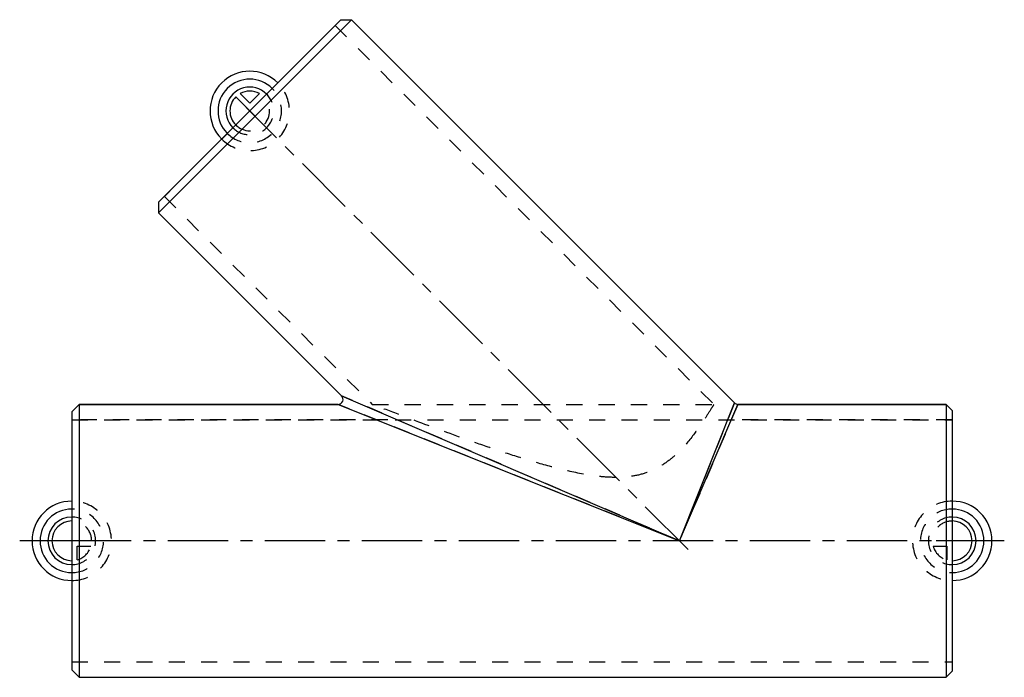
# Model space of a CAD drawing. Header units: millimetres. Extents: x 302 to 698, y 367 to 633.
import ezdxf

# ---------------------------------------------------------------- set-up
doc = ezdxf.new("R2010")
doc.units = ezdxf.units.MM
doc.header["$LTSCALE"] = 65.185185
doc.linetypes.add('CENTER', pattern=[0.6, 0.375, -0.075, 0.075, -0.075])
doc.linetypes.add('HIDDEN', pattern=[0.2, 0.1, -0.1])
for name, color, linetype in [('ACHSEN_S', 7, 'CONTINUOUS'), ('FASEN', 7, 'CONTINUOUS'), ('KOERPER', 7, 'CONTINUOUS'), ('KONST.EL_MIT_GEO', 7, 'CONTINUOUS'), ('KURVEN', 7, 'CONTINUOUS'), ('L1', 7, 'CONTINUOUS')]:
    doc.layers.add(name, color=color, linetype=linetype)

msp = doc.modelspace()

# ---------------------------------------------------------------- linework, layer by layer
at = {"layer": 'ACHSEN_S', "color": 2, "linetype": 'CENTER'}
msp.add_line((698.5, 422.49), (301.5, 422.49), dxfattribs=at)
at = {"layer": 'FASEN', "color": 7, "linetype": 'Continuous'}
for p, q in [((431.03, 632.51), (357.49, 558.97)), ((435.27, 632.51), (357.49, 554.72)), ((431.03, 632.51), (435.27, 632.51)), ((357.49, 558.97), (357.49, 554.72)), ((322.5, 474.49), (325.5, 477.49)), ((325.5, 477.49), (325.5, 367.49)), ((675, 477.49), (677.5, 474.99)), ((675, 477.49), (675, 367.49)), ((322.5, 474.49), (322.5, 370.49)), ((677.5, 474.99), (677.5, 369.99)), ((322.5, 370.49), (325.5, 367.49)), ((675, 367.49), (677.5, 369.99)), ((325.5, 367.49), (675, 367.49))]:
    msp.add_line(p, q, dxfattribs=at)
at = {"layer": 'KOERPER', "color": 7, "linetype": 'Continuous'}
for p, q in [((435.27, 632.51), (589.7, 478.08)), ((357.49, 554.72), (431.3, 480.91)), ((325.5, 477.49), (429.89, 477.49)), ((591.11, 477.49), (675, 477.49)), ((325.5, 367.49), (675, 367.49))]:
    msp.add_line(p, q, dxfattribs=at)
at = {"layer": 'KOERPER', "color": 8, "linetype": 'HIDDEN'}
for p, q in [((428.69, 630.17), (359.82, 561.3)), ((428.69, 630.17), (581.37, 477.49)), ((359.82, 561.3), (443.63, 477.49)), ((443.63, 477.49), (581.37, 477.49)), ((322.5, 471.19), (322.5, 373.79)), ((322.5, 471.19), (677.5, 471.19)), ((677.5, 471.19), (677.5, 373.79)), ((322.5, 373.79), (677.5, 373.79))]:
    msp.add_line(p, q, dxfattribs=at)
msp.add_open_spline([(581.37, 477.49), (581.09, 477.02), (579.97, 475.16), (577.47, 471.17), (573.24, 465.05), (568.27, 459.14), (562.9, 454.43), (557.89, 451.28), (552.14, 449.09), (545.96, 448.06), (539.67, 447.99), (531.34, 448.78), (521.14, 450.86), (509.2, 454.14), (497.53, 457.82), (486.16, 461.7), (471.93, 466.79), (457.79, 472.07), (447.35, 476.06), (443.63, 477.49)], degree=3, knots=[0, 0, 0, 0, 0.010745, 0.041996, 0.091155, 0.154751, 0.19085, 0.229095, 0.268785, 0.309179, 0.349759, 0.390294, 0.470952, 0.550937, 0.630007, 0.707777, 0.783577, 0.922784, 1, 1, 1, 1], dxfattribs=at)
at = {"layer": 'KONST.EL_MIT_GEO', "color": 7, "linetype": 'Continuous'}
for p, q in [((589.7, 478.08), (435.27, 632.51)), ((357.49, 554.72), (431.3, 480.91)), ((431.3, 480.91), (567.5, 422.49)), ((429.89, 477.49), (325.5, 477.49)), ((429.89, 477.49), (567.5, 422.49)), ((567.5, 422.49), (589.7, 478.08)), ((567.5, 422.49), (591.11, 477.49)), ((675, 477.49), (591.11, 477.49))]:
    msp.add_line(p, q, dxfattribs=at)
at = {"layer": 'KONST.EL_MIT_GEO', "color": 8, "linetype": 'HIDDEN'}
for p, q in [((567.5, 422.49), (431.3, 480.91)), ((567.5, 422.49), (429.89, 477.49)), ((589.7, 478.08), (567.5, 422.49)), ((591.11, 477.49), (567.5, 422.49)), ((449.93, 471.19), (322.5, 471.19)), ((677.5, 471.19), (587.67, 471.19))]:
    msp.add_line(p, q, dxfattribs=at)
at = {"layer": 'KONST.EL_MIT_GEO', "color": 7, "linetype": 'Continuous'}
for centre, start, end in [((429.89, 479.49), 269.9949, 45.0051), ((591.11, 479.49), 224.9997, 270.0003)]:
    msp.add_arc(centre, 2, start, end, dxfattribs=at)
at = {"layer": 'KURVEN', "color": 8, "linetype": 'HIDDEN'}
for p, q in [((405.57, 607.05), (382.95, 584.42)), ((394.26, 595.74), (401.05, 588.95)), ((677.5, 438.49), (677.5, 406.49)), ((322.5, 422.49), (322.5, 412.89)), ((338.5, 422.49), (322.5, 422.49)), ((677.5, 422.49), (667.9, 422.49)), ((324.7, 414.8), (324.7, 420.29)), ((324.7, 420.29), (330.19, 420.29)), ((669.81, 420.29), (675.3, 420.29)), ((675.3, 420.29), (675.3, 414.8))]:
    msp.add_line(p, q, dxfattribs=at)
at = {"layer": 'KURVEN', "color": 40, "linetype": 'Continuous'}
for p, q in [((394.26, 595.74), (388.6, 601.39)), ((394.26, 598.85), (390.38, 602.73)), ((398.14, 602.73), (394.26, 598.85)), ((322.5, 422.49), (306.5, 422.49))]:
    msp.add_line(p, q, dxfattribs=at)
for centre, radius, start, end in [((394.26, 595.74), 16, 45, 225), ((394.26, 595.74), 12.8, 45, 225), ((394.26, 595.74), 9.6, 45, 225.0001), ((394.26, 595.74), 8, 60.962, 119.038), ((394.26, 595.74), 8, 135, 225.0001), ((322.5, 422.49), 16, 90, 270), ((677.5, 422.49), 16, 270, 90), ((322.5, 422.49), 12.8, 90, 270), ((677.5, 422.49), 12.8, 270, 90), ((322.5, 422.49), 9.6, 90.0001, 270), ((322.5, 422.49), 8, 90.0001, 270), ((677.5, 422.49), 9.6, 270, 89.9999), ((677.5, 422.49), 8, 270, 89.9999)]:
    msp.add_arc(centre, radius, start, end, dxfattribs=at)
at = {"layer": 'KURVEN', "color": 8, "linetype": 'HIDDEN'}
for centre, radius, start, end in [((394.26, 595.74), 16, 225, 45), ((394.26, 595.74), 12.8, 225, 45), ((394.26, 595.74), 9.6, 225.0001, 45), ((394.26, 595.74), 8, 225.0001, 45), ((322.5, 422.49), 16, 270, 90), ((677.5, 422.49), 16, 90, 270), ((322.5, 422.49), 12.8, 270, 90), ((677.5, 422.49), 12.8, 90, 270), ((322.5, 422.49), 9.6, 270, 90.0001), ((322.5, 422.49), 8, 0, 90.0001), ((677.5, 422.49), 9.6, 89.9999, 270), ((677.5, 422.49), 8, 89.9999, 180), ((322.5, 422.49), 8, 285.962, 344.038), ((677.5, 422.49), 8, 195.962, 254.038)]:
    msp.add_arc(centre, radius, start, end, dxfattribs=at)
at = {"layer": 'L1', "color": 2, "linetype": 'CENTER'}
msp.add_line((571.04, 418.96), (392.84, 597.15), dxfattribs=at)

doc.saveas('drawing.dxf')
